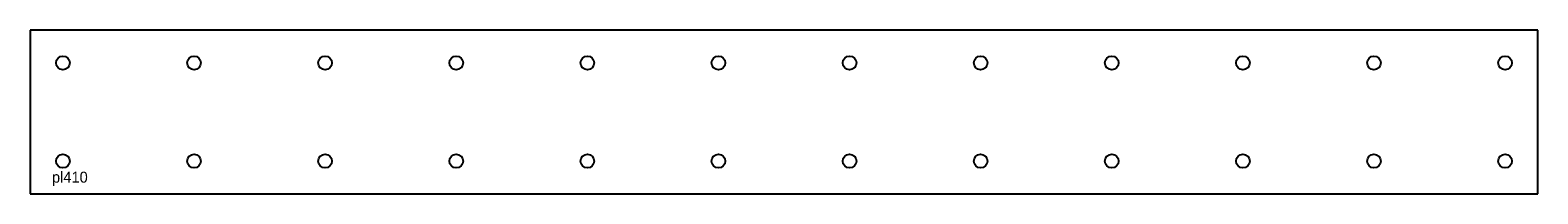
# Model space of a CAD drawing. Extents: x 0 to 138, y 0 to 15.
import ezdxf

# ---------------------------------------------------------------- set-up
doc = ezdxf.new("R2010")
doc.units = 0
doc.header["$MEASUREMENT"] = 0
doc.layers.add('BURN', color=1, linetype='CONTINUOUS')
doc.layers.add('SCRIBE', color=1, linetype='CONTINUOUS')

msp = doc.modelspace()

# ---------------------------------------------------------------- linework, layer by layer
at = {"layer": 'BURN'}
for p, q in [((138, 15), (0, 15)), ((0, 15), (0, 0)), ((138, 0), (138, 15)), ((0, 0), (138, 0))]:
    msp.add_line(p, q, dxfattribs=at)
for centre in [(3, 12), (15, 12), (27, 12), (39, 12), (51, 12), (63, 12), (75, 12), (87, 12), (99, 12), (111, 12), (123, 12), (135, 12), (3, 3), (15, 3), (27, 3), (39, 3), (51, 3), (63, 3), (75, 3), (87, 3), (99, 3), (111, 3), (123, 3), (135, 3)]:
    msp.add_circle(centre, 0.625, dxfattribs=at)

# ---------------------------------------------------------------- texts
at = {"layer": 'SCRIBE'}
msp.add_text('pl410', height=1, dxfattribs=at).set_placement((2, 1.03))

doc.saveas('drawing.dxf')
